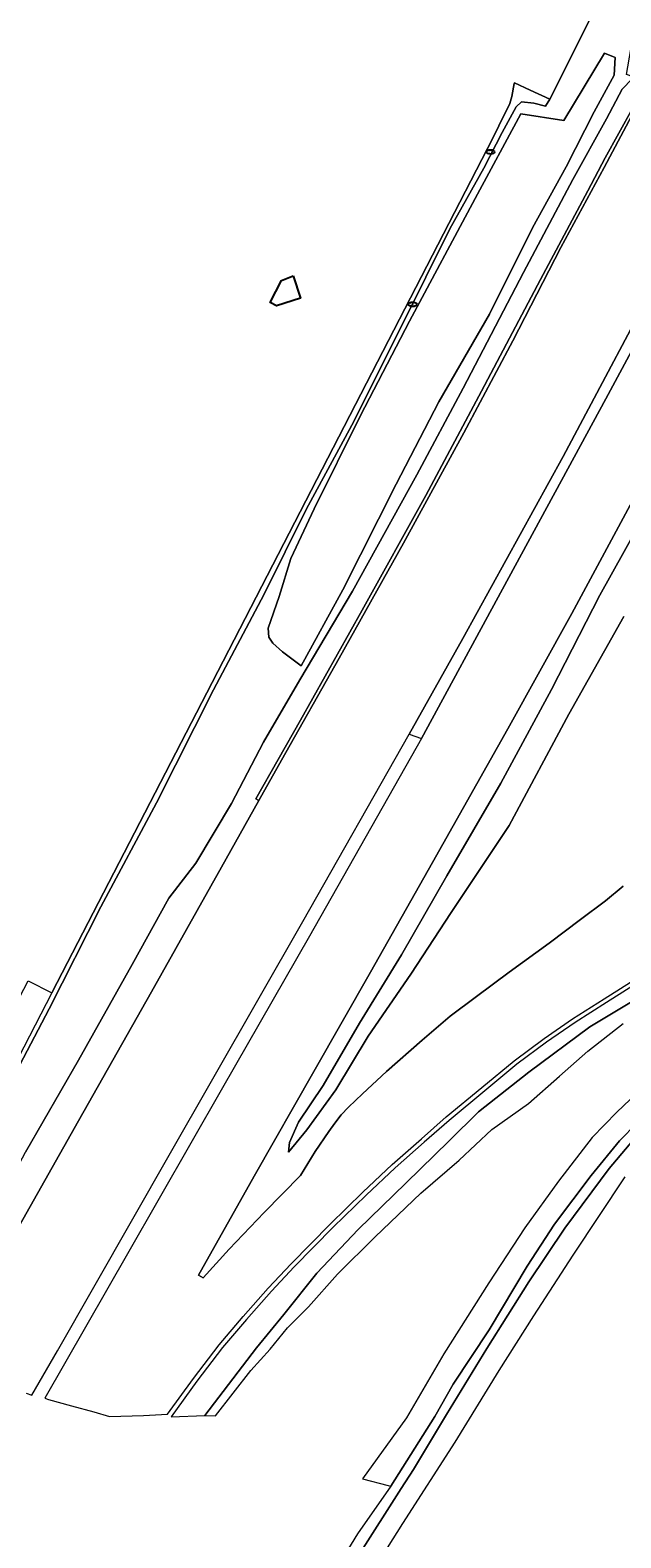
# Model space of a CAD drawing. Header units: metres. Extents: x 89394 to 92106, y 463550 to 466167.
# Tile 56 of 112: x 90901 to 90991, y 464355 to 464585. Entities that reach past the tile are written whole.
import ezdxf
from ezdxf.enums import TextEntityAlignment as Align

# ---------------------------------------------------------------- set-up
doc = ezdxf.new("R2010")
doc.units = ezdxf.units.M
for name, color, linetype, lineweight in [('B-PV-GR-BOUWLAND_BRAAKLIGGEND-GV', 200, 'Continuous', 13), ('B-PV-GR-GRAS-GV', 60, 'Continuous', 13), ('B-PV-GR-GROENVOORZIENING-GV', 80, 'Continuous', 18), ('B-PV-GR-HAAG-G', 90, 'GR-HAAG', 25), ('B-PV-GW-TALUD_KRUIN-G', 90, 'Continuous', 18), ('B-PV-IE-MEUBILAIR-S', 7, 'Continuous', 25), ('B-PV-OG-TERREIN_OEVER-GV', 7, 'Continuous', 18), ('B-PV-OG-WATER_SLOOT-GV', 120, 'Continuous', 18), ('B-PV-VH-VERHARDING_ASFALT-GV', 210, 'Continuous', 18), ('B-PV-VH-VERHARDING_GESLOTEN-GV', 210, 'Continuous', 18), ('B-PV-VH-VERHARDING_OPEN-GV', 40, 'Continuous', 18)]:
    doc.layers.add(name, color=color, linetype=linetype, lineweight=lineweight)
doc.styles.add('NLCS-ISO', font='NLCS-ISO.ttf')
doc.linetypes.add('GR-HAAG', pattern='A,6,-2,["x",Standard,S=3,R=0,X=0,Y=-1],-3', length=11)

# ---------------------------------------------------------------- blocks, each defined once
blk = doc.blocks.new('SIE-MEUBILAIR_PUT_RIOOLPUT-SO')
blk.add_ellipse((0, 0), major_axis=(1.25, 0), ratio=0.54)
at = {"style": 'NLCS-ISO'}
blk.add_text('ri', height=0.75, dxfattribs=at).set_placement((-0.04, 0.07), align=Align.MIDDLE_CENTER)

msp = doc.modelspace()

# ---------------------------------------------------------------- linework, layer by layer
at = {"layer": 'B-PV-GR-BOUWLAND_BRAAKLIGGEND-GV', "flags": 128}
msp.add_lwpolyline([(90853.954, 464349.711), (90857.493, 464356.846), (90898.522, 464436.255), (90898.659, 464436.201), (90898.882, 464436.091), (90900.851, 464439.905), (90904.45, 464438.046), (90928.947, 464485.486), (90971.058, 464567.115), (90971.095, 464567.191), (90974.471, 464574.017), (90974.801, 464575.098), (90975.161, 464577.038), (90975.166, 464577.139), (90977.605, 464576.026), (90980.57, 464574.682), (90983.689, 464580.828), (90986.962, 464587.427)], dxfattribs=at)
at = {"layer": 'B-PV-GR-GRAS-GV', "flags": 128}
for points in [[(90986.962, 464587.427), (90983.689, 464580.828), (90980.57, 464574.682), (90979.937, 464573.621), (90978.122, 464574.044), (90976.255, 464574.281), (90975.44, 464573.481), (90973.32, 464569.581), (90970.487, 464564.113), (90965.325, 464554.832), (90957.953, 464540.092), (90950.317, 464524.839), (90943.352, 464511.942), (90936.918, 464499.021), (90929.155, 464484.376), (90920.461, 464467.117), (90911.934, 464451.211), (90904.033, 464435.606), (90892.858, 464414.351)], [(90900.416, 464413.743), (90908.526, 464427.804), (90916.734, 464442.385), (90922.336, 464452.521), (90926.464, 464457.909), (90931.921, 464467.01), (90936.827, 464476.386), (90942.365, 464485.894), (90950.408, 464499.462), (90960.282, 464517.251), (90967.337, 464530.496), (90976.57, 464548.183), (90984.104, 464562.405), (90989.252, 464571.645), (90991.644, 464576.2), (90993.168, 464577.779), (90993.308, 464578.067), (90992.303, 464578.412), (90993.84, 464587.242)], [(90995.917, 464512.666), (90988.207, 464498.838), (90980.854, 464484.419), (90973.101, 464470.099), (90964.861, 464455.938), (90957.911, 464443.858), (90951.473, 464433.424), (90945.923, 464423.901), (90942.144, 464418.285), (90940.809, 464415.196), (90940.616, 464413.7), (90943.441, 464417.114), (90947.861, 464423.242), (90952.81, 464431.427), (90959.335, 464440.936), (90965.502, 464450.347), (90974.353, 464463.658), (90983.506, 464480.661), (90991.916, 464495.588)], [(90996.108, 464438.533), (90986.694, 464432.874), (90977.381, 464425.931), (90969.669, 464419.88), (90965.179, 464415.454), (90958.575, 464408.967), (90951.276, 464401.901), (90944.962, 464395.207), (90939.935, 464388.888), (90935.771, 464383.806), (90927.867, 464373.489), (90929.475, 464373.428), (90934.879, 464380.321), (90937.834, 464383.627), (90940.485, 464386.87), (90943.708, 464390.052), (90948.108, 464395.092), (90953.889, 464400.801), (90960.887, 464407.432), (90966.705, 464412.497), (90971.716, 464417.167), (90977.32, 464421.136), (90982.06, 464425.343), (90986.378, 464429.145), (90991.794, 464433.369)]]:
    msp.add_lwpolyline(points, dxfattribs=at)
msp.add_lwpolyline([(90977.932, 464554.989), (90971.361, 464541.787), (90963.611, 464528.403), (90957.087, 464515.818), (90948.962, 464499.664), (90942.568, 464488.057), (90939.713, 464490.181), (90938.264, 464491.533), (90937.659, 464492.422), (90937.556, 464493.829), (90939.191, 464498.653), (90940.982, 464504.452), (90944.568, 464512.049), (90951.663, 464526.305), (90959.129, 464540.724), (90969.174, 464559.507), (90976.146, 464572.415), (90982.738, 464571.392), (90988.924, 464581.686), (90990.587, 464581.018), (90990.42, 464578.325), (90987.373, 464572.745), (90983.078, 464564.322)], close=True, dxfattribs=at)
at = {"layer": 'B-PV-GR-GROENVOORZIENING-GV', "flags": 128}
msp.add_lwpolyline([(90977.932, 464554.989), (90983.078, 464564.322), (90987.373, 464572.745), (90990.42, 464578.325), (90990.587, 464581.018), (90988.924, 464581.686), (90982.738, 464571.392), (90976.146, 464572.415), (90969.174, 464559.507), (90959.129, 464540.724), (90951.663, 464526.305), (90944.568, 464512.049), (90940.982, 464504.452), (90939.191, 464498.653), (90937.556, 464493.829), (90937.659, 464492.422), (90938.264, 464491.533), (90939.713, 464490.181), (90942.568, 464488.057), (90948.962, 464499.664), (90957.087, 464515.818), (90963.611, 464528.403), (90971.361, 464541.787)], close=True, dxfattribs=at)
for points in [[(90892.858, 464414.351), (90904.033, 464435.606), (90911.934, 464451.211), (90920.461, 464467.117), (90929.155, 464484.376), (90936.918, 464499.021), (90943.352, 464511.942), (90950.317, 464524.839), (90957.953, 464540.092), (90965.325, 464554.832), (90970.487, 464564.113), (90973.32, 464569.581), (90975.44, 464573.481), (90976.255, 464574.281), (90978.122, 464574.044), (90979.937, 464573.621), (90980.57, 464574.682), (90977.605, 464576.026), (90975.166, 464577.139), (90975.161, 464577.038), (90974.801, 464575.098), (90974.471, 464574.017), (90971.095, 464567.191), (90971.058, 464567.115), (90928.947, 464485.486), (90904.45, 464438.046), (90861.788, 464355.426)], [(90897.115, 464398.293), (90908.558, 464418.494), (90919.694, 464438.2), (90930.419, 464457.277), (90936.114, 464467.473), (90935.638, 464467.731), (90942.472, 464479.741), (90951.895, 464496.545), (90961.646, 464514.093), (90970.118, 464530.043), (90979.18, 464547.108), (90986.392, 464560.646), (90989.054, 464565.685), (90995.321, 464576.987)], [(90991.644, 464576.2), (90989.252, 464571.645), (90984.104, 464562.405), (90976.57, 464548.183), (90967.337, 464530.496), (90960.282, 464517.251), (90950.408, 464499.462), (90942.365, 464485.894), (90936.827, 464476.386), (90931.921, 464467.01), (90926.464, 464457.909), (90922.336, 464452.521), (90916.734, 464442.385), (90908.526, 464427.804), (90900.416, 464413.743)], [(90996.45, 464519.222), (90983.948, 464496.06), (90974.151, 464478.429), (90962.667, 464458.012), (90953.178, 464441.218), (90944.538, 464426.023), (90935.409, 464410.055), (90926.866, 464394.913), (90927.616, 464394.516), (90931.576, 464398.882), (90936.93, 464404.505), (90942.491, 464410.141), (90944.694, 464413.812), (90946.823, 464416.858), (90947.712, 464418.143), (90948.707, 464419.436), (90949.828, 464420.597), (90951.969, 464422.654), (90955.628, 464426.04), (90961.061, 464430.824), (90965.371, 464434.487), (90969.404, 464437.528), (90974.37, 464441.209), (90980.498, 464445.654), (90985.282, 464449.257), (90989.079, 464452.127), (90991.783, 464454.374)], [(90991.916, 464495.588), (90983.506, 464480.661), (90974.353, 464463.658), (90965.502, 464450.347), (90959.335, 464440.936), (90952.81, 464431.427), (90947.861, 464423.242), (90943.441, 464417.114), (90940.616, 464413.7), (90940.809, 464415.196), (90942.144, 464418.285), (90945.923, 464423.901), (90951.473, 464433.424), (90957.911, 464443.858), (90964.861, 464455.938), (90973.101, 464470.099), (90980.854, 464484.419), (90988.207, 464498.838), (90995.917, 464512.666)], [(90994.244, 464439.729), (90989.239, 464436.586), (90984.44, 464433.522), (90980.095, 464430.542), (90975.563, 464427.166), (90970.635, 464423.088), (90965.184, 464418.582), (90961.399, 464415.271), (90956.948, 464411.327), (90952.49, 464407.12), (90947.489, 464402.246), (90941.528, 464396.168), (90938.043, 464392.493), (90934.203, 464388.141), (90930.575, 464383.847), (90926.639, 464378.725), (90922.68, 464373.273), (90927.867, 464373.489), (90935.771, 464383.806), (90939.935, 464388.888), (90944.962, 464395.207), (90951.276, 464401.901), (90958.575, 464408.967), (90965.179, 464415.454), (90969.669, 464419.88), (90977.381, 464425.931), (90986.694, 464432.874), (90996.108, 464438.533)], [(90995.961, 464424.738), (90990.811, 464419.834), (90987.083, 464415.973), (90981.936, 464409.295), (90976.749, 464402.146), (90971.255, 464393.725), (90964.382, 464382.875), (90958.655, 464373.096), (90951.943, 464363.786), (90955.868, 464362.767), (90956.291, 464362.657), (90963.013, 464373.294), (90965.831, 464378.261), (90971.313, 464386.573), (90977.109, 464396.286), (90981.292, 464402.698), (90986.883, 464410.161), (90991.237, 464415.429), (90996.623, 464420.974)]]:
    msp.add_lwpolyline(points, dxfattribs=at)
at = {"layer": 'B-PV-GR-HAAG-G', "flags": 128}
msp.add_lwpolyline([(90941.346, 464547.648), (90942.49, 464544.273), (90938.798, 464543.09), (90937.832, 464543.577), (90939.563, 464546.936)], close=True, dxfattribs=at)
at = {"layer": 'B-PV-GW-TALUD_KRUIN-G', "flags": 128}
for points in [[(90883.128, 464381.454), (90891.24, 464396.562), (90900.416, 464413.743), (90908.526, 464427.804), (90916.734, 464442.385), (90922.336, 464452.521), (90926.464, 464457.909), (90931.921, 464467.01), (90936.827, 464476.386), (90942.365, 464485.894), (90950.408, 464499.462), (90960.282, 464517.251), (90967.337, 464530.496), (90976.57, 464548.183), (90984.104, 464562.405), (90989.252, 464571.645), (90991.644, 464576.2), (90993.168, 464577.779)], [(91023.582, 464566.242), (91023.422, 464565.918), (91023.71, 464565.145), (91021.054, 464560.057), (91016.626, 464550.776), (91010.222, 464539.43), (91003.617, 464526.837), (90995.917, 464512.666), (90988.207, 464498.838), (90980.854, 464484.419), (90973.101, 464470.099), (90964.861, 464455.938), (90957.911, 464443.858), (90951.473, 464433.424), (90945.923, 464423.901), (90942.144, 464418.285), (90940.809, 464415.196), (90940.616, 464413.7)], [(90996.108, 464438.533), (90986.694, 464432.874), (90977.381, 464425.931), (90969.669, 464419.88), (90965.179, 464415.454), (90958.575, 464408.967), (90951.276, 464401.901), (90944.962, 464395.207), (90939.935, 464388.888), (90935.771, 464383.806), (90927.867, 464373.489)]]:
    msp.add_lwpolyline(points, dxfattribs=at)
at = {"layer": 'B-PV-OG-TERREIN_OEVER-GV', "flags": 128}
for points in [[(90996.623, 464420.974), (90991.237, 464415.429), (90986.883, 464410.161), (90981.292, 464402.698), (90977.109, 464396.286), (90971.313, 464386.573), (90965.831, 464378.261), (90963.013, 464373.294), (90956.291, 464362.657), (90951.199, 464355.399), (90944.274, 464344.046)], [(90944.826, 464341.82), (90957.888, 464362.301), (90959.758, 464365.203), (90964.804, 464373.622), (90970.976, 464383.721), (90977.371, 464393.875), (90982.864, 464402.104), (90989.68, 464411.211), (90995.197, 464417.817)]]:
    msp.add_lwpolyline(points, dxfattribs=at)
at = {"layer": 'B-PV-OG-WATER_SLOOT-GV', "flags": 128}
for points in [[(90995.197, 464417.817), (90989.68, 464411.211), (90982.864, 464402.104), (90977.371, 464393.875), (90970.976, 464383.721), (90964.804, 464373.622), (90959.758, 464365.203), (90957.888, 464362.301), (90944.826, 464341.82)], [(90951.078, 464345.779), (90958.124, 464356.977), (90966.109, 464369.403), (90972.82, 464380.332), (90978.134, 464388.722), (90984.143, 464397.968), (90992.12, 464409.95)]]:
    msp.add_lwpolyline(points, dxfattribs=at)
at = {"layer": 'B-PV-VH-VERHARDING_ASFALT-GV', "flags": 128}
for points in [[(90994.423, 464574.582), (90988.87, 464564.209), (90982.292, 464551.997), (90974.936, 464537.713), (90967.425, 464523.666), (90958.224, 464506.797), (90948.363, 464489.23), (90939.568, 464473.656), (90936.114, 464467.473), (90930.419, 464457.277), (90919.694, 464438.2), (90908.558, 464418.494), (90897.115, 464398.293)], [(90900.526, 464376.859), (90901.412, 464376.594), (90905.332, 464383.33), (90922.413, 464413.269), (90942.825, 464448.976), (90959.099, 464477.628), (90967.305, 464492.22), (90982.625, 464520.056), (90998.97, 464550.804)], [(91001.313, 464551.489), (90989.156, 464528.838), (90973.354, 464499.761), (90960.98, 464476.93), (90943.842, 464446.757), (90930.53, 464423.554), (90916.005, 464398.168), (90903.404, 464376.099), (90903.946, 464375.921), (90907.473, 464374.962), (90910.891, 464374.039), (90913.286, 464373.326), (90918.455, 464373.46), (90922.131, 464373.672), (90926.096, 464379.131), (90930.047, 464384.273), (90933.69, 464388.584), (90937.542, 464392.951), (90941.04, 464396.639), (90947.01, 464402.726), (90952.02, 464407.61), (90956.49, 464411.828), (90960.951, 464415.78), (90964.745, 464419.099), (90970.203, 464423.611), (90975.144, 464427.7), (90979.7, 464431.094), (90984.066, 464434.088), (90988.876, 464437.159), (90993.892, 464440.309)], [(90991.783, 464454.374), (90989.079, 464452.127), (90985.282, 464449.257), (90980.498, 464445.654), (90974.37, 464441.209), (90969.404, 464437.528), (90965.371, 464434.487), (90961.061, 464430.824), (90955.628, 464426.04), (90951.969, 464422.654), (90949.828, 464420.597), (90948.707, 464419.436), (90947.712, 464418.143), (90946.823, 464416.858), (90944.694, 464413.812), (90942.491, 464410.141), (90936.93, 464404.505), (90931.576, 464398.882), (90927.616, 464394.516), (90926.866, 464394.913), (90935.409, 464410.055), (90944.538, 464426.023), (90953.178, 464441.218), (90962.667, 464458.012), (90974.151, 464478.429), (90983.948, 464496.06), (90996.45, 464519.222)]]:
    msp.add_lwpolyline(points, dxfattribs=at)
at = {"layer": 'B-PV-VH-VERHARDING_GESLOTEN-GV', "flags": 128}
msp.add_lwpolyline([(90936.114, 464467.473), (90939.568, 464473.656), (90948.363, 464489.23), (90958.224, 464506.797), (90967.425, 464523.666), (90974.936, 464537.713), (90982.292, 464551.997), (90988.87, 464564.209), (90994.423, 464574.582), (90995.565, 464576.907), (90995.321, 464576.987), (90989.054, 464565.685), (90986.392, 464560.646), (90979.18, 464547.108), (90970.118, 464530.043), (90961.646, 464514.093), (90951.895, 464496.545), (90942.472, 464479.741), (90935.638, 464467.731)], close=True, dxfattribs=at)
at = {"layer": 'B-PV-VH-VERHARDING_OPEN-GV', "flags": 128}
msp.add_lwpolyline([(91012.83, 464573.323), (91011.095, 464574.008), (90998.97, 464550.804), (90982.625, 464520.056), (90967.305, 464492.22), (90959.099, 464477.628), (90960.98, 464476.93), (90973.354, 464499.761), (90989.156, 464528.838), (91001.313, 464551.489), (91008.396, 464564.793)], close=True, dxfattribs=at)

# ---------------------------------------------------------------- block references
at = {"layer": 'B-PV-IE-MEUBILAIR-S', "xscale": 0.5, "yscale": 0.5, "zscale": 0.5}
for p in [(90971.525, 464566.598), (90959.631, 464543.311)]:
    msp.add_blockref('SIE-MEUBILAIR_PUT_RIOOLPUT-SO', p, dxfattribs=at)

doc.saveas('drawing.dxf')
